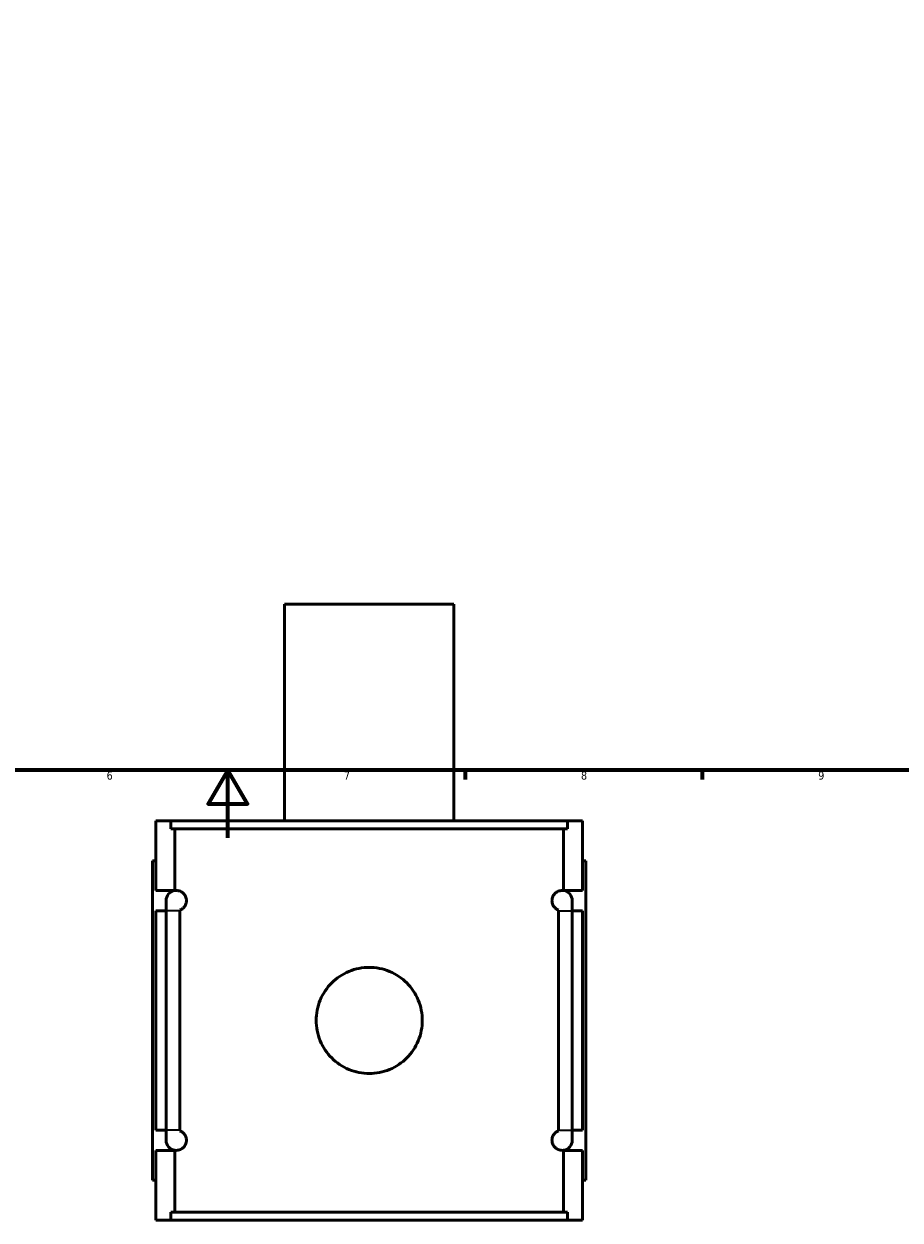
# Model space of a CAD drawing. Header units: millimetres. Extents: x -251 to 971, y -113 to 1143.
# Tile 3 of 7: x 360 to 619, y -113 to 241. Entities that reach past the tile are written whole.
import ezdxf

# ---------------------------------------------------------------- set-up
doc = ezdxf.new("R2010")
doc.units = ezdxf.units.MM
for name, color, linetype, lineweight in [('Border (ANSI)', 7, 'Continuous', 70), ('Visible (ANSI)', 7, 'Continuous', 50), ('Visible Narrow (ANSI)', 7, 'Continuous', 35)]:
    doc.layers.add(name, color=color, linetype=linetype, lineweight=lineweight)
doc.styles.add('Note Text (ANSI)', font='tahoma.ttf')

# ---------------------------------------------------------------- blocks, each defined once
blk = doc.blocks.new('Borders Default Border')
at = {"layer": 'Border (ANSI)'}
for p, q in [((490.58, 20), (490.58, 17.2)), ((560.67, 20), (560.67, 17.2))]:
    blk.add_line(p, q, dxfattribs=at)
at = {"layer": 'Border (ANSI)', "flags": 128}
for points in [[(20, 20), (20, 574), (821, 574), (821, 20), (20, 20)], [(420.5, 0), (420.5, 20), (414.73, 10), (426.27, 10), (420.5, 20)]]:
    blk.add_lwpolyline(points, dxfattribs=at)
at = {"layer": 'Border (ANSI)', "color": 5, "true_color": 0x0000ff, "char_height": 2.4, "attachment_point": 7, "style": 'Note Text (ANSI)'}
for s, insert in [('6', (384.69, 17.15)), ('7', (454.8, 17.2)), ('8', (524.84, 17.15)), ('9', (594.92, 17.15))]:
    blk.add_mtext(s, dxfattribs=dict(at, insert=insert))

msp = doc.modelspace()

# ---------------------------------------------------------------- linework, layer by layer
at = {"layer": 'Visible (ANSI)'}
for p, q in [((487.27, 69.03), (437.27, 69.03)), ((437.27, 5.03), (437.27, 69.03)), ((487.27, 5.03), (487.27, 69.03)), ((399.27, 5.03), (403.67, 5.03)), ((399.27, -15.57), (399.27, 5.03)), ((520.87, 5.03), (403.67, 5.03)), ((403.67, 2.67), (403.67, 5.03)), ((520.87, 5.03), (525.27, 5.03)), ((520.87, 5.03), (520.87, 2.67)), ((525.27, -15.57), (525.27, 5.03)), ((403.67, 2.67), (520.87, 2.67)), ((404.87, -15.57), (404.87, 2.67)), ((519.68, -15.57), (519.68, 2.67)), ((399.27, -6.77), (398.27, -6.77)), ((398.27, -101.17), (398.27, -6.77)), ((525.27, -6.77), (526.27, -6.77)), ((526.27, -101.17), (526.27, -6.77)), ((399.27, -15.57), (404.87, -15.57)), ((404.87, -15.6), (404.87, -15.57)), ((519.68, -15.6), (519.68, -15.57)), ((519.68, -15.57), (525.27, -15.57)), ((402.27, -18.57), (402.27, -21.57)), ((522.27, -21.57), (522.27, -18.57)), ((399.27, -86.37), (399.27, -21.57)), ((402.27, -21.57), (399.27, -21.57)), ((402.27, -86.37), (402.27, -21.57)), ((406.32, -21.57), (406.32, -86.37)), ((518.23, -86.37), (518.23, -21.57)), ((525.27, -21.57), (522.27, -21.57)), ((522.27, -21.57), (522.27, -86.37)), ((525.27, -86.37), (525.27, -21.57)), ((399.27, -86.37), (402.27, -86.37)), ((402.27, -86.37), (402.27, -89.37)), ((522.27, -86.37), (525.27, -86.37)), ((522.27, -89.37), (522.27, -86.37)), ((399.27, -112.97), (399.27, -92.37)), ((404.87, -92.37), (399.27, -92.37)), ((404.87, -92.37), (404.87, -92.34)), ((404.87, -110.61), (404.87, -92.37)), ((519.68, -92.37), (519.68, -92.34)), ((519.68, -110.61), (519.68, -92.37)), ((525.27, -92.37), (519.68, -92.37)), ((525.27, -112.97), (525.27, -92.37)), ((398.27, -101.17), (399.27, -101.17)), ((526.27, -101.17), (525.27, -101.17)), ((403.67, -112.97), (399.27, -112.97)), ((403.67, -110.61), (520.87, -110.61)), ((403.67, -112.97), (403.67, -110.61)), ((520.87, -112.97), (403.67, -112.97)), ((520.87, -110.61), (520.87, -112.97)), ((525.27, -112.97), (520.87, -112.97))]:
    msp.add_line(p, q, dxfattribs=at)
for centre, start, end in [((405.27, -18.57), 97.818, 180), ((519.27, -18.57), 0, 82.182), ((405.27, -89.37), 180, 262.182), ((519.27, -89.37), 277.818, 0)]:
    msp.add_arc(centre, 3, start, end, dxfattribs=at)
for points, knots in [([(404.87, -15.6), (405.07, -15.57), (405.31, -15.56), (405.94, -15.62), (406.35, -15.73), (406.97, -16.09), (407.19, -16.24), (407.62, -16.68), (407.84, -16.96), (408.08, -17.51), (408.15, -17.69), (408.22, -18), (408.24, -18.11), (408.27, -18.34), (408.27, -18.46), (408.27, -18.69), (408.27, -18.8), (408.24, -19.03), (408.22, -19.14), (408.15, -19.45), (408.08, -19.63), (407.84, -20.18), (407.62, -20.46), (407.19, -20.9), (406.97, -21.05), (406.62, -21.26), (406.47, -21.33), (406.32, -21.38)], [0.949283, 0.949283, 0.949283, 0.949283, 1.251906, 1.251906, 1.669208, 1.669208, 1.854084, 1.854084, 2.03896, 2.03896, 2.108164, 2.108164, 2.142767, 2.142767, 2.177369, 2.177369, 2.211971, 2.211971, 2.246573, 2.246573, 2.315777, 2.315777, 2.500653, 2.500653, 2.685529, 2.685529, 2.838017, 2.838017, 2.838017, 2.838017]), ([(518.23, -21.38), (518.08, -21.33), (517.92, -21.26), (517.57, -21.05), (517.36, -20.9), (516.92, -20.46), (516.7, -20.18), (516.46, -19.63), (516.4, -19.45), (516.33, -19.14), (516.31, -19.03), (516.28, -18.8), (516.27, -18.69), (516.27, -18.46), (516.28, -18.34), (516.31, -18.11), (516.33, -18), (516.4, -17.69), (516.46, -17.51), (516.7, -16.96), (516.92, -16.68), (517.36, -16.24), (517.57, -16.09), (518.2, -15.73), (518.61, -15.62), (519.23, -15.56), (519.47, -15.57), (519.68, -15.6)], [1.516429, 1.516429, 1.516429, 1.516429, 1.668927, 1.668927, 1.853799, 1.853799, 2.03867, 2.03867, 2.107874, 2.107874, 2.142476, 2.142476, 2.177077, 2.177077, 2.211679, 2.211679, 2.246281, 2.246281, 2.315484, 2.315484, 2.500356, 2.500356, 2.685228, 2.685228, 3.102459, 3.102459, 3.405157, 3.405157, 3.405157, 3.405157]), ([(477.95, -53.97), (477.95, -54.96), (477.86, -55.98), (477.46, -58.01), (477.15, -59.02), (476.35, -60.95), (475.86, -61.87), (474.71, -63.58), (474.05, -64.37), (472.67, -65.75), (471.88, -66.4), (470.18, -67.55), (469.25, -68.05), (467.32, -68.85), (466.31, -69.16), (464.28, -69.56), (463.26, -69.65), (461.28, -69.65), (460.26, -69.56), (458.23, -69.16), (457.22, -68.85), (455.29, -68.05), (454.37, -67.55), (452.66, -66.4), (451.88, -65.75), (450.49, -64.37), (449.84, -63.58), (448.69, -61.87), (448.19, -60.95), (447.39, -59.02), (447.09, -58.01), (446.69, -55.98), (446.59, -54.96), (446.59, -52.98), (446.69, -51.96), (447.09, -49.93), (447.39, -48.92), (448.19, -46.99), (448.69, -46.07), (449.84, -44.36), (450.49, -43.58), (451.88, -42.19), (452.66, -41.54), (454.37, -40.39), (455.29, -39.89), (457.22, -39.09), (458.23, -38.79), (460.26, -38.39), (461.28, -38.29), (463.26, -38.29), (464.28, -38.39), (466.31, -38.79), (467.32, -39.09), (469.25, -39.89), (470.18, -40.39), (471.88, -41.54), (472.67, -42.19), (474.05, -43.58), (474.71, -44.36), (475.86, -46.07), (476.35, -46.99), (477.15, -48.92), (477.46, -49.93), (477.86, -51.96), (477.95, -52.98), (477.95, -53.97)], [0, 0, 0, 0, 0.296921, 0.296921, 0.593842, 0.593842, 0.890763, 0.890763, 1.187685, 1.187685, 1.48455, 1.48455, 1.781416, 1.781416, 2.078282, 2.078282, 2.375148, 2.375148, 2.672014, 2.672014, 2.968879, 2.968879, 3.265745, 3.265745, 3.562611, 3.562611, 3.859532, 3.859532, 4.156453, 4.156453, 4.453374, 4.453374, 4.750295, 4.750295, 5.047217, 5.047217, 5.344138, 5.344138, 5.641059, 5.641059, 5.93798, 5.93798, 6.234846, 6.234846, 6.531712, 6.531712, 6.828577, 6.828577, 7.125443, 7.125443, 7.422309, 7.422309, 7.719175, 7.719175, 8.016041, 8.016041, 8.312906, 8.312906, 8.609827, 8.609827, 8.906749, 8.906749, 9.20367, 9.20367, 9.500591, 9.500591, 9.500591, 9.500591]), ([(406.32, -86.56), (406.47, -86.61), (406.62, -86.69), (406.97, -86.89), (407.19, -87.04), (407.62, -87.48), (407.84, -87.76), (408.08, -88.31), (408.15, -88.49), (408.22, -88.8), (408.24, -88.91), (408.27, -89.14), (408.27, -89.26), (408.27, -89.49), (408.27, -89.6), (408.24, -89.83), (408.22, -89.94), (408.15, -90.25), (408.08, -90.43), (407.84, -90.98), (407.62, -91.26), (407.19, -91.7), (406.97, -91.85), (406.35, -92.22), (405.94, -92.32), (405.31, -92.38), (405.07, -92.37), (404.87, -92.34)], [1.51672, 1.51672, 1.51672, 1.51672, 1.669208, 1.669208, 1.854084, 1.854084, 2.03896, 2.03896, 2.108164, 2.108164, 2.142767, 2.142767, 2.177369, 2.177369, 2.211971, 2.211971, 2.246573, 2.246573, 2.315777, 2.315777, 2.500653, 2.500653, 2.685529, 2.685529, 3.102831, 3.102831, 3.405455, 3.405455, 3.405455, 3.405455]), ([(519.68, -92.34), (519.47, -92.37), (519.23, -92.38), (518.61, -92.32), (518.2, -92.22), (517.57, -91.85), (517.36, -91.7), (516.92, -91.26), (516.7, -90.98), (516.46, -90.43), (516.4, -90.25), (516.33, -89.94), (516.31, -89.83), (516.28, -89.6), (516.27, -89.49), (516.27, -89.26), (516.28, -89.14), (516.31, -88.91), (516.33, -88.8), (516.4, -88.49), (516.46, -88.31), (516.7, -87.76), (516.92, -87.48), (517.36, -87.04), (517.57, -86.89), (517.92, -86.69), (518.08, -86.61), (518.23, -86.56)], [0.948997, 0.948997, 0.948997, 0.948997, 1.251695, 1.251695, 1.668927, 1.668927, 1.853799, 1.853799, 2.03867, 2.03867, 2.107874, 2.107874, 2.142476, 2.142476, 2.177077, 2.177077, 2.211679, 2.211679, 2.246281, 2.246281, 2.315484, 2.315484, 2.500356, 2.500356, 2.685228, 2.685228, 2.837725, 2.837725, 2.837725, 2.837725])]:
    msp.add_open_spline(points, degree=3, knots=knots, dxfattribs=at)
for points in [[(406.32, -21.38), (406.32, -21.45), (406.32, -21.51), (406.32, -21.57)], [(518.23, -21.57), (518.23, -21.51), (518.23, -21.45), (518.23, -21.38)], [(406.32, -86.37), (406.32, -86.43), (406.32, -86.5), (406.32, -86.56)], [(518.23, -86.56), (518.23, -86.5), (518.23, -86.43), (518.23, -86.37)]]:
    msp.add_open_spline(points, degree=3, dxfattribs=at)
at = {"layer": 'Visible Narrow (ANSI)'}
for p, q in [((406.04, -21.57), (402.29, -21.57)), ((518.5, -21.57), (522.26, -21.57)), ((406.04, -86.37), (402.29, -86.37)), ((518.5, -86.37), (522.26, -86.37))]:
    msp.add_line(p, q, dxfattribs=at)

# ---------------------------------------------------------------- block references
msp.add_blockref('Borders Default Border', (0, 0))

doc.saveas('drawing.dxf')
